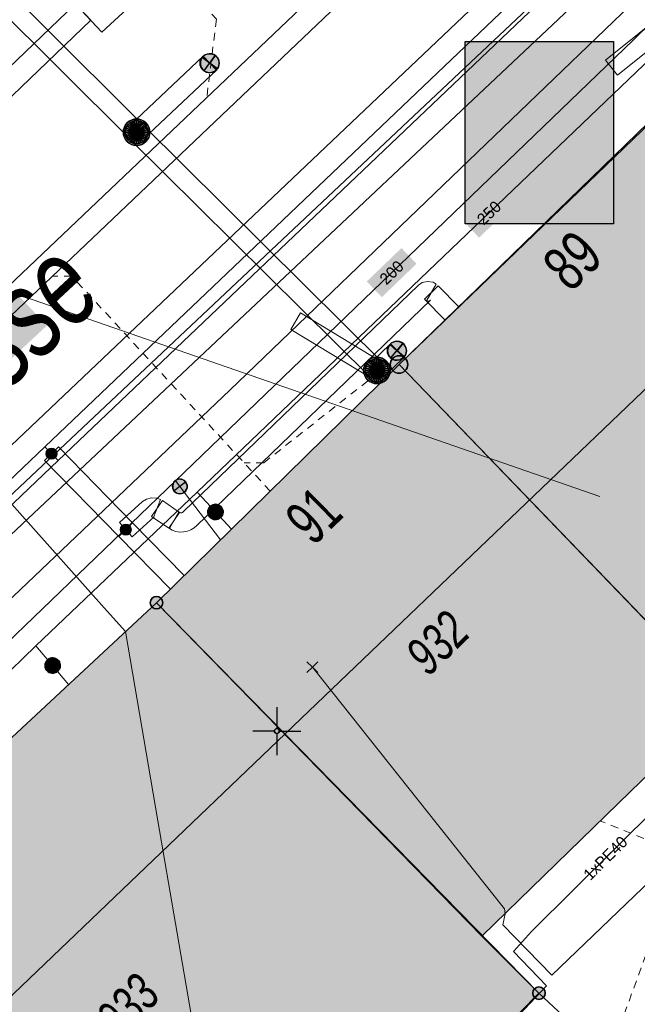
# Model space of a CAD drawing. Header units: metres. Extents: x 2695560 to 2696939, y 1260529 to 1262050.
# Tile 133 of 256: x 2695669 to 2695685, y 1260943 to 1260968. Entities that reach past the tile are written whole.
import ezdxf

# ---------------------------------------------------------------- set-up
doc = ezdxf.new("R2010")
doc.units = ezdxf.units.M
doc.linetypes.add('AUSGEZOGEN', pattern=[0])
doc.linetypes.add('VERDECKT2_S2', pattern=[0.36, 0.2, -0.16])
for name, color, linetype in [('XR$1$AV_Gebäudeflächen (BB)', 7, 'AUSGEZOGEN'), ('XR$1$AV_Grenzpunkte', 7, 'AUSGEZOGEN'), ('XR$1$AV_Haus-Nr.', 7, 'AUSGEZOGEN'), ('XR$1$AV_Koordinatennetzpunkte', 7, 'AUSGEZOGEN'), ('XR$1$AV_Linien (BB)', 7, 'AUSGEZOGEN'), ('XR$1$AV_Strassennamen', 7, 'AUSGEZOGEN'), ('XR$1$AV_Versicherung-Nr.', 7, 'AUSGEZOGEN'), ('XR$1$EW_LK_Bauwerk', 1, 'AUSGEZOGEN'), ('XR$1$EW_LK_Knoten', 1, 'AUSGEZOGEN'), ('XR$1$GA_LK_Absperrarmatur', 32, 'AUSGEZOGEN'), ('XR$1$Liegenschaftsgrenzen', 7, 'AUSGEZOGEN'), ('XR$1$PFAV', 255, 'AUSGEZOGEN'), ('XR$1$PFEW', 255, 'AUSGEZOGEN'), ('XR$1$PFGA', 255, 'AUSGEZOGEN'), ('XR$1$PFWA', 255, 'AUSGEZOGEN'), ('XR$1$RAEW', 8, 'AUSGEZOGEN'), ('XR$1$RP_Abstandslinie', 7, 'AUSGEZOGEN'), ('XR$1$WA_LK_Absperrarmatur', 171, 'AUSGEZOGEN')]:
    doc.layers.add(name, color=color, linetype=linetype)
for name, color, linetype, lineweight in [('XR$2$ABW-Linie-R-ungenau', 4, 'VERDECKT2_S2', 18), ('XR$2$ABW-LinieFlaeche-R-genau', 4, 'AUSGEZOGEN', 18), ('XR$2$ELE-Flaeche-oberirdisch', 1, 'AUSGEZOGEN', 18), ('XR$2$ELE-LinieAnker_Strebe', 1, 'AUSGEZOGEN', 18), ('XR$2$ELE-LinieFlaeche-genau', 1, 'AUSGEZOGEN', 18), ('XR$2$ELE-Punkt', 1, 'AUSGEZOGEN', 18), ('XR$2$GAS-Linie-genau', 12, 'AUSGEZOGEN', 18), ('XR$2$GAS-Punkt', 12, 'AUSGEZOGEN', 18), ('XR$2$KOM-Linie-U-genau', 91, 'AUSGEZOGEN', 18), ('XR$2$KOM-Linie-U-oberirdisch', 91, 'AUSGEZOGEN', 18), ('XR$2$KOM-LinieFlaeche-U-genau', 91, 'AUSGEZOGEN', 18), ('XR$2$KOM-Punkt-U', 91, 'AUSGEZOGEN', 18), ('XR$2$WAS-Linie-genau', 5, 'AUSGEZOGEN', 18), ('XR$2$WAS-Punkt', 5, 'AUSGEZOGEN', 18), ('XR$2$WEI-Text', 59, 'AUSGEZOGEN', 18)]:
    doc.layers.add(name, color=color, linetype=linetype, lineweight=lineweight)
doc.styles.add('ARIAL', font='arial.ttf')
doc.styles.add('TXT', font='txt')

# ---------------------------------------------------------------- blocks, each defined once
blk = doc.blocks.new('BAV15')
at = {"layer": 'XR$1$PFAV', "transparency": 33554687}
blk.add_hatch(color=7, dxfattribs=at).paths.add_polyline_path([(0.5, 0), (0.49, 0.101), (0.459, 0.197), (0.41, 0.286), (0.344, 0.362), (0.264, 0.424), (0.174, 0.469), (0.076, 0.494), (-0.025, 0.499), (-0.125, 0.484), (-0.22, 0.449), (-0.306, 0.395), (-0.379, 0.326), (-0.437, 0.243), (-0.477, 0.15), (-0.497, 0.051), (-0.497, -0.051), (-0.477, -0.15), (-0.437, -0.243), (-0.379, -0.326), (-0.306, -0.395), (-0.22, -0.449), (-0.125, -0.484), (-0.025, -0.499), (0.076, -0.494), (0.174, -0.469), (0.264, -0.424), (0.344, -0.362), (0.41, -0.286), (0.459, -0.197), (0.49, -0.101)])
at = {"color": 7, "transparency": 33554687}
for start, end in [(90, 270), (270, 90)]:
    blk.add_arc((0, 0), 0.5, start, end, dxfattribs=at)
at = {"layer": 'XR$1$PFAV', "transparency": 33554687}
blk.add_circle((0, 0), 0.5, dxfattribs=at)
blk = doc.blocks.new('BAV2041')
at = {"color": 7, "transparency": 33554687}
for p, q in [((0, 0.5), (0, 0.05)), ((-0.05, 0), (-0.5, 0)), ((0.05, 0), (0.5, 0)), ((0, -0.05), (0, -0.5))]:
    blk.add_line(p, q, dxfattribs=at)
blk.add_circle((0, 0), 0.05, dxfattribs=at)
for start, end in [(90, 270), (270, 90)]:
    blk.add_arc((0, 0), 0.05, start, end, dxfattribs=at)
blk = doc.blocks.new('BWA965')
at = {"layer": 'XR$1$PFWA', "transparency": 33554687}
blk.add_hatch(color=7, dxfattribs=at).paths.add_polyline_path([(0, 0.5), (-0.051, 0.497), (-0.101, 0.49), (-0.15, 0.477), (-0.197, 0.459), (-0.243, 0.437), (-0.286, 0.41), (-0.326, 0.379), (-0.362, 0.344), (-0.395, 0.306), (-0.424, 0.264), (-0.449, 0.22), (-0.469, 0.174), (-0.484, 0.125), (-0.494, 0.076), (-0.499, 0.025), (-0.499, -0.025), (-0.494, -0.076), (-0.484, -0.125), (-0.469, -0.174), (-0.449, -0.22), (-0.424, -0.264), (-0.395, -0.306), (-0.362, -0.344), (-0.326, -0.379), (-0.286, -0.41), (-0.243, -0.437), (-0.197, -0.459), (-0.15, -0.477), (-0.101, -0.49), (-0.051, -0.497), (0, -0.5), (0.051, -0.497), (0.101, -0.49), (0.15, -0.477), (0.197, -0.459), (0.243, -0.437), (0.286, -0.41), (0.326, -0.379), (0.362, -0.344), (0.395, -0.306), (0.424, -0.264), (0.449, -0.22), (0.469, -0.174), (0.484, -0.125), (0.494, -0.076), (0.499, -0.025), (0.499, 0.025), (0.494, 0.076), (0.484, 0.125), (0.469, 0.174), (0.449, 0.22), (0.424, 0.264), (0.395, 0.306), (0.362, 0.344), (0.326, 0.379), (0.286, 0.41), (0.243, 0.437), (0.197, 0.459), (0.15, 0.477), (0.101, 0.49), (0.051, 0.497)])
at = {"transparency": 33554687}
blk.add_line((0, 0.5), (0, -0.5), dxfattribs=at)
for start, end in [(90, 270), (270, 90)]:
    blk.add_arc((0, 0), 0.5, start, end, dxfattribs=at)
blk = doc.blocks.new('BGA965')
at = {"layer": 'XR$1$PFGA', "transparency": 33554687}
blk.add_hatch(color=7, dxfattribs=at).paths.add_polyline_path([(0.5, 0), (0.49, 0.101), (0.459, 0.197), (0.41, 0.286), (0.344, 0.362), (0.264, 0.424), (0.174, 0.469), (0.076, 0.494), (-0.025, 0.499), (-0.125, 0.484), (-0.22, 0.449), (-0.306, 0.395), (-0.379, 0.326), (-0.437, 0.243), (-0.477, 0.15), (-0.497, 0.051), (-0.497, -0.051), (-0.477, -0.15), (-0.437, -0.243), (-0.379, -0.326), (-0.306, -0.395), (-0.22, -0.449), (-0.125, -0.484), (-0.025, -0.499), (0.076, -0.494), (0.174, -0.469), (0.264, -0.424), (0.344, -0.362), (0.41, -0.286), (0.459, -0.197), (0.49, -0.101)])
at = {"color": 32, "transparency": 33554687}
blk.add_line((0, 0.5), (0, -0.5), dxfattribs=at)
for start, end in [(90, 270), (270, 90)]:
    blk.add_arc((0, 0), 0.5, start, end, dxfattribs=at)
at = {"layer": 'XR$1$PFGA', "transparency": 33554687}
blk.add_circle((0, 0), 0.5, dxfattribs=at)
blk = doc.blocks.new('BEWLP2574')
at = {"layer": 'XR$1$PFEW', "transparency": 33554687}
blk.add_hatch(color=7, dxfattribs=at).paths.add_polyline_path([(-0.5, 0), (-0.497, -0.051), (-0.489, -0.101), (-0.477, -0.15), (-0.459, -0.198), (-0.437, -0.243), (-0.41, -0.286), (-0.379, -0.326), (-0.344, -0.363), (-0.306, -0.396), (-0.264, -0.425), (-0.22, -0.449), (-0.173, -0.469), (-0.125, -0.485), (-0.075, -0.495), (-0.025, -0.5), (0.026, -0.5), (0.076, -0.495), (0.126, -0.485), (0.174, -0.469), (0.221, -0.449), (0.265, -0.425), (0.306, -0.396), (0.345, -0.363), (0.38, -0.326), (0.411, -0.286), (0.437, -0.243), (0.46, -0.198), (0.477, -0.15), (0.49, -0.101), (0.498, -0.051), (0.5, 0), (0.498, 0.05), (0.49, 0.1), (0.477, 0.149), (0.46, 0.197), (0.437, 0.242), (0.411, 0.285), (0.38, 0.325), (0.345, 0.362), (0.306, 0.395), (0.265, 0.424), (0.221, 0.448), (0.174, 0.468), (0.126, 0.484), (0.076, 0.494), (0.026, 0.499), (-0.025, 0.499), (-0.075, 0.494), (-0.125, 0.484), (-0.173, 0.468), (-0.22, 0.448), (-0.264, 0.424), (-0.306, 0.395), (-0.344, 0.362), (-0.379, 0.325), (-0.41, 0.285), (-0.437, 0.242), (-0.459, 0.197), (-0.477, 0.149), (-0.489, 0.1), (-0.497, 0.05)])
at = {"color": 1, "transparency": 33554687}
for start, end in [(90, 180), (0, 90), (180, 270), (270, 0)]:
    blk.add_arc((0, 0), 0.5, start, end, dxfattribs=at)
at = {"layer": 'XR$1$PFEW', "transparency": 33554687}
blk.add_circle((0, 0), 0.5, dxfattribs=at)
blk = doc.blocks.new('BEWLP2561')
at = {"layer": 'XR$1$PFEW', "transparency": 33554687}
blk.add_hatch(color=7, dxfattribs=at).paths.add_polyline_path([(0.488, 0), (0.478, 0.101), (0.448, 0.197), (0.399, 0.286), (0.333, 0.362), (0.253, 0.424), (0.162, 0.469), (0.064, 0.494), (-0.037, 0.499), (-0.137, 0.484), (-0.232, 0.449), (-0.318, 0.395), (-0.391, 0.326), (-0.449, 0.243), (-0.489, 0.15), (-0.509, 0.051), (-0.509, -0.051), (-0.489, -0.15), (-0.449, -0.243), (-0.391, -0.326), (-0.318, -0.395), (-0.232, -0.449), (-0.137, -0.484), (-0.037, -0.499), (0.064, -0.494), (0.162, -0.469), (0.253, -0.424), (0.333, -0.362), (0.399, -0.286), (0.448, -0.197), (0.478, -0.101)])
at = {"layer": 'XR$1$RAEW', "transparency": 33554687}
for points in [[(-0.324, -0.38), (-0.009, 0.003), (-0.38, 0.325), (-0.396, 0.305), (-0.411, 0.285), (-0.425, 0.263), (-0.438, 0.242), (-0.449, 0.219), (-0.46, 0.196), (-0.469, 0.172), (-0.477, 0.148), (-0.484, 0.124), (-0.49, 0.099), (-0.494, 0.074), (-0.497, 0.049), (-0.499, 0.024), (-0.5, -0.001), (-0.499, -0.027), (-0.497, -0.052), (-0.494, -0.077), (-0.489, -0.102), (-0.484, -0.127), (-0.477, -0.151), (-0.468, -0.175), (-0.459, -0.198), (-0.448, -0.221), (-0.436, -0.244), (-0.423, -0.266), (-0.409, -0.287), (-0.394, -0.307), (-0.378, -0.327), (-0.361, -0.346), (-0.343, -0.363)], [(0.306, 0.386), (0, 0), (0.381, -0.325), (0.397, -0.305), (0.411, -0.284), (0.425, -0.262), (0.438, -0.24), (0.449, -0.217), (0.459, -0.193), (0.468, -0.169), (0.476, -0.144), (0.483, -0.12), (0.488, -0.094), (0.492, -0.069), (0.494, -0.043), (0.495, -0.018), (0.495, 0.008), (0.494, 0.034), (0.491, 0.059), (0.487, 0.084), (0.482, 0.11), (0.475, 0.134), (0.468, 0.159), (0.459, 0.183), (0.448, 0.206), (0.437, 0.229), (0.424, 0.252), (0.41, 0.273), (0.395, 0.294), (0.379, 0.314), (0.362, 0.334), (0.345, 0.352), (0.326, 0.37)]]:
    blk.add_hatch(color=1, dxfattribs=at).paths.add_polyline_path(points)
at = {"color": 1, "transparency": 33554687}
for p, q in [((0.381, -0.325), (-0.38, 0.325)), ((-0.324, -0.38), (0.306, 0.386))]:
    blk.add_line(p, q, dxfattribs=at)
for start, end in [(91.3809, 268.6191), (268.6191, 91.3809)]:
    blk.add_arc((0, 0), 0.5, start, end, dxfattribs=at)
at = {"layer": 'XR$1$PFEW', "transparency": 33554687}
blk.add_circle((-0.012, 0, -0.993), 0.5, dxfattribs=at)
at = {"layer": 'XR$1$RAEW', "color": 1, "transparency": 33554687}
for points in [[(-0.324, -0.38), (-0.009, 0.003), (-0.38, 0.325)], [(0.306, 0.386), (0, 0), (0.381, -0.325)]]:
    blk.add_lwpolyline(points, dxfattribs=at)
for centre, start, end in [((0, 0), 139.4821, 229.5111), ((-0.004, -0.006), 320.3659, 51.6348)]:
    blk.add_arc(centre, 0.5, start, end, dxfattribs=at)
blk = doc.blocks.new('BEW957')
at = {"layer": 'XR$1$RAEW', "transparency": 33554687}
blk.add_hatch(color=1, dxfattribs=at).paths.add_polyline_path([(-0.5, 0), (-0.497, -0.051), (-0.49, -0.101), (-0.477, -0.15), (-0.459, -0.197), (-0.437, -0.243), (-0.41, -0.286), (-0.379, -0.326), (-0.344, -0.362), (-0.306, -0.395), (-0.264, -0.424), (-0.22, -0.449), (-0.174, -0.469), (-0.125, -0.484), (-0.076, -0.494), (-0.025, -0.499), (0.025, -0.499), (0.076, -0.494), (0.125, -0.484), (0.174, -0.469), (0.22, -0.449), (0.264, -0.424), (0.306, -0.395), (0.344, -0.362), (0.379, -0.326), (0.41, -0.286), (0.437, -0.243), (0.459, -0.197), (0.477, -0.15), (0.49, -0.101), (0.497, -0.051), (0.5, 0), (0.497, 0.051), (0.49, 0.101), (0.477, 0.15), (0.459, 0.197), (0.437, 0.243), (0.41, 0.286), (0.379, 0.326), (0.344, 0.362), (0.306, 0.395), (0.264, 0.424), (0.22, 0.449), (0.174, 0.469), (0.125, 0.484), (0.076, 0.494), (0.025, 0.499), (-0.025, 0.499), (-0.076, 0.494), (-0.125, 0.484), (-0.174, 0.469), (-0.22, 0.449), (-0.264, 0.424), (-0.306, 0.395), (-0.344, 0.362), (-0.379, 0.326), (-0.41, 0.286), (-0.437, 0.243), (-0.459, 0.197), (-0.477, 0.15), (-0.49, 0.101), (-0.497, 0.051)])
at = {"color": 1, "transparency": 33554687}
for start, end in [(90, 180), (180, 270), (0, 90), (270, 0)]:
    blk.add_arc((0, 0), 0.5, start, end, dxfattribs=at)
at = {"layer": 'XR$1$RAEW', "color": 1, "transparency": 33554687}
blk.add_circle((0, 0), 0.5, dxfattribs=at)
blk = doc.blocks.new('KOM-UNBEKANNT-U')
at = {"layer": 'XR$2$KOM-Punkt-U', "linetype": 'AUSGEZOGEN', "lineweight": 20, "transparency": 33554687}
for p, q in [((0, 0, 2500), (-141, 141, 2500)), ((-141, -141, 2500), (0, 0, 2500)), ((0, 0, 2500), (141, 141, 2500)), ((141, -141, 2500), (0, 0, 2500))]:
    blk.add_line(p, q, dxfattribs=at)
blk = doc.blocks.new('GAS-ABSPERRORGAN')
at = {"layer": 'XR$2$GAS-Punkt', "linetype": 'AUSGEZOGEN', "lineweight": 25, "transparency": 33554687}
blk.add_line((0, 200, 2500), (0, -200, 2500), dxfattribs=at)
for points in [[(-196, 39, 2500), (0, 0, 2500), (-200, 0, 2500)], [(-196, 39), (0, 0), (-200, 0)], [(-196, 39, 2500), (-196, 39), (-200, 0), (-200, 0, 2500)], [(-200, 0, 2500), (0, 0, 2500), (-196, -39, 2500)], [(-200, 0), (0, 0), (-196, -39)], [(-185, 77, 2500), (0, 0, 2500), (-196, 39, 2500)], [(-185, 77), (0, 0), (-196, 39)], [(-185, 77, 2500), (-185, 77), (-196, 39), (-196, 39, 2500)], [(-196, -39, 2500), (0, 0, 2500), (-185, -77, 2500)], [(-196, -39), (0, 0), (-185, -77)], [(-166, 111, 2500), (0, 0, 2500), (-185, 77, 2500)], [(-166, 111), (0, 0), (-185, 77)], [(-166, 111, 2500), (-166, 111), (-185, 77), (-185, 77, 2500)], [(-185, -77, 2500), (0, 0, 2500), (-166, -111, 2500)], [(-185, -77), (0, 0), (-166, -111)], [(-141, 141, 2500), (0, 0, 2500), (-166, 111, 2500)], [(-141, 141), (0, 0), (-166, 111)], [(-141, 141, 2500), (-141, 141), (-166, 111), (-166, 111, 2500)], [(-166, -111, 2500), (0, 0, 2500), (-141, -141, 2500)], [(-166, -111), (0, 0), (-141, -141)], [(-111, 166, 2500), (0, 0, 2500), (-141, 141, 2500)], [(-111, 166), (0, 0), (-141, 141)], [(-111, 166, 2500), (-111, 166), (-141, 141), (-141, 141, 2500)], [(-141, -141, 2500), (0, 0, 2500), (-111, -166, 2500)], [(-141, -141), (0, 0), (-111, -166)], [(-77, 185, 2500), (0, 0, 2500), (-111, 166, 2500)], [(-77, 185), (0, 0), (-111, 166)], [(-77, 185, 2500), (-77, 185), (-111, 166), (-111, 166, 2500)], [(-111, -166, 2500), (0, 0, 2500), (-77, -185, 2500)], [(-111, -166), (0, 0), (-77, -185)], [(-39, 196, 2500), (0, 0, 2500), (-77, 185, 2500)], [(-39, 196), (0, 0), (-77, 185)], [(-39, 196, 2500), (-39, 196), (-77, 185), (-77, 185, 2500)], [(-77, -185, 2500), (0, 0, 2500), (-39, -196, 2500)], [(-77, -185), (0, 0), (-39, -196)], [(0, 200, 2500), (0, 0, 2500), (-39, 196, 2500)], [(0, 200), (0, 0), (-39, 196)], [(0, 200, 2500), (0, 200), (-39, 196), (-39, 196, 2500)], [(-39, -196, 2500), (0, 0, 2500), (0, -200, 2500)], [(-39, -196), (0, 0), (0, -200)], [(39, 196, 2500), (0, 0, 2500), (0, 200, 2500)], [(39, 196), (0, 0), (0, 200)], [(39, 196, 2500), (39, 196), (0, 200), (0, 200, 2500)], [(77, 185, 2500), (0, 0, 2500), (39, 196, 2500)], [(77, 185), (0, 0), (39, 196)], [(111, 166, 2500), (0, 0, 2500), (77, 185, 2500)], [(111, 166), (0, 0), (77, 185)], [(141, 141, 2500), (0, 0, 2500), (111, 166, 2500)], [(141, 141), (0, 0), (111, 166)], [(166, 111, 2500), (0, 0, 2500), (141, 141, 2500)], [(166, 111), (0, 0), (141, 141)], [(185, 77, 2500), (0, 0, 2500), (166, 111, 2500)], [(185, 77), (0, 0), (166, 111)], [(196, 39, 2500), (0, 0, 2500), (185, 77, 2500)], [(196, 39), (0, 0), (185, 77)], [(200, 0, 2500), (0, 0, 2500), (196, 39, 2500)], [(200, 0), (0, 0), (196, 39)], [(0, -200, 2500), (0, 0, 2500), (39, -196, 2500)], [(39, -196, 2500), (0, 0, 2500), (77, -185, 2500)], [(77, -185, 2500), (0, 0, 2500), (111, -166, 2500)], [(111, -166, 2500), (0, 0, 2500), (141, -141, 2500)], [(141, -141, 2500), (0, 0, 2500), (166, -111, 2500)], [(166, -111, 2500), (0, 0, 2500), (185, -77, 2500)], [(185, -77, 2500), (0, 0, 2500), (196, -39, 2500)], [(196, -39, 2500), (0, 0, 2500), (200, 0, 2500)], [(0, -200), (0, 0), (39, -196)], [(39, -196), (0, 0), (77, -185)], [(77, -185), (0, 0), (111, -166)], [(111, -166), (0, 0), (141, -141)], [(141, -141), (0, 0), (166, -111)], [(166, -111), (0, 0), (185, -77)], [(185, -77), (0, 0), (196, -39)], [(196, -39), (0, 0), (200, 0)], [(77, 185, 2500), (77, 185), (39, 196), (39, 196, 2500)], [(111, 166, 2500), (111, 166), (77, 185), (77, 185, 2500)], [(141, 141, 2500), (141, 141), (111, 166), (111, 166, 2500)], [(166, 111, 2500), (166, 111), (141, 141), (141, 141, 2500)], [(185, 77, 2500), (185, 77), (166, 111), (166, 111, 2500)], [(196, 39, 2500), (196, 39), (185, 77), (185, 77, 2500)], [(200, 0, 2500), (200, 0), (196, 39), (196, 39, 2500)], [(-200, 0, 2500), (-200, 0), (-196, -39), (-196, -39, 2500)], [(-196, -39, 2500), (-196, -39), (-185, -77), (-185, -77, 2500)], [(-185, -77, 2500), (-185, -77), (-166, -111), (-166, -111, 2500)], [(-166, -111, 2500), (-166, -111), (-141, -141), (-141, -141, 2500)], [(-141, -141, 2500), (-141, -141), (-111, -166), (-111, -166, 2500)], [(-111, -166, 2500), (-111, -166), (-77, -185), (-77, -185, 2500)], [(-77, -185, 2500), (-77, -185), (-39, -196), (-39, -196, 2500)], [(-39, -196, 2500), (-39, -196), (0, -200), (0, -200, 2500)], [(0, -200, 2500), (0, -200), (39, -196), (39, -196, 2500)], [(39, -196, 2500), (39, -196), (77, -185), (77, -185, 2500)], [(77, -185, 2500), (77, -185), (111, -166), (111, -166, 2500)], [(111, -166, 2500), (111, -166), (141, -141), (141, -141, 2500)], [(141, -141, 2500), (141, -141), (166, -111), (166, -111, 2500)], [(166, -111, 2500), (166, -111), (185, -77), (185, -77, 2500)], [(185, -77, 2500), (185, -77), (196, -39), (196, -39, 2500)], [(196, -39, 2500), (196, -39), (200, 0), (200, 0, 2500)]]:
    blk.add_3dface(points, dxfattribs=at)
blk = doc.blocks.new('ELE-SCHACHT_RUND')
at = {"layer": 'XR$2$ELE-Punkt', "linetype": 'AUSGEZOGEN', "lineweight": 25, "transparency": 33554687}
for points in [[(-115, 277, 2500), (0, 0, 2500), (-167, 249, 2500)], [(-115, 277), (0, 0), (-167, 249)], [(-115, 277, 2500), (-115, 277), (-167, 249), (-167, 249, 2500)], [(-59, 294, 2500), (0, 0, 2500), (-115, 277, 2500)], [(-59, 294), (0, 0), (-115, 277)], [(-59, 294, 2500), (-59, 294), (-115, 277), (-115, 277, 2500)], [(0, 300, 2500), (0, 0, 2500), (-59, 294, 2500)], [(0, 300), (0, 0), (-59, 294)], [(0, 300, 2500), (0, 300), (-59, 294), (-59, 294, 2500)], [(59, 294, 2500), (0, 0, 2500), (0, 300, 2500)], [(59, 294), (0, 0), (0, 300)], [(59, 294, 2500), (59, 294), (0, 300), (0, 300, 2500)], [(115, 277, 2500), (0, 0, 2500), (59, 294, 2500)], [(115, 277), (0, 0), (59, 294)], [(167, 249, 2500), (0, 0, 2500), (115, 277, 2500)], [(167, 249), (0, 0), (115, 277)], [(115, 277, 2500), (115, 277), (59, 294), (59, 294, 2500)], [(167, 249, 2500), (167, 249), (115, 277), (115, 277, 2500)], [(-294, 59, 2500), (0, 0, 2500), (-300, 0, 2500)], [(-294, 59), (0, 0), (-300, 0)], [(-294, 59, 2500), (-294, 59), (-300, 0), (-300, 0, 2500)], [(-300, 0, 2500), (0, 0, 2500), (-294, -59, 2500)], [(-300, 0), (0, 0), (-294, -59)], [(-277, 115, 2500), (0, 0, 2500), (-294, 59, 2500)], [(-277, 115), (0, 0), (-294, 59)], [(-277, 115, 2500), (-277, 115), (-294, 59), (-294, 59, 2500)], [(-294, -59, 2500), (0, 0, 2500), (-277, -115, 2500)], [(-294, -59), (0, 0), (-277, -115)], [(-249, 167, 2500), (0, 0, 2500), (-277, 115, 2500)], [(-249, 167), (0, 0), (-277, 115)], [(-249, 167, 2500), (-249, 167), (-277, 115), (-277, 115, 2500)], [(-277, -115, 2500), (0, 0, 2500), (-249, -167, 2500)], [(-277, -115), (0, 0), (-249, -167)], [(-212, 212, 2500), (0, 0, 2500), (-249, 167, 2500)], [(-212, 212), (0, 0), (-249, 167)], [(-212, 212, 2500), (-212, 212), (-249, 167), (-249, 167, 2500)], [(-249, -167, 2500), (0, 0, 2500), (-212, -212, 2500)], [(-249, -167), (0, 0), (-212, -212)], [(-167, 249, 2500), (0, 0, 2500), (-212, 212, 2500)], [(-167, 249), (0, 0), (-212, 212)], [(-167, 249, 2500), (-167, 249), (-212, 212), (-212, 212, 2500)], [(-212, -212, 2500), (0, 0, 2500), (-167, -249, 2500)], [(-212, -212), (0, 0), (-167, -249)], [(-167, -249, 2500), (0, 0, 2500), (-115, -277, 2500)], [(-167, -249), (0, 0), (-115, -277)], [(-115, -277, 2500), (0, 0, 2500), (-59, -294, 2500)], [(-115, -277), (0, 0), (-59, -294)], [(-59, -294, 2500), (0, 0, 2500), (0, -300, 2500)], [(-59, -294), (0, 0), (0, -300)], [(212, 212, 2500), (0, 0, 2500), (167, 249, 2500)], [(212, 212), (0, 0), (167, 249)], [(249, 167, 2500), (0, 0, 2500), (212, 212, 2500)], [(249, 167), (0, 0), (212, 212)], [(277, 115, 2500), (0, 0, 2500), (249, 167, 2500)], [(277, 115), (0, 0), (249, 167)], [(294, 59, 2500), (0, 0, 2500), (277, 115, 2500)], [(294, 59), (0, 0), (277, 115)], [(300, 0, 2500), (0, 0, 2500), (294, 59, 2500)], [(300, 0), (0, 0), (294, 59)], [(0, -300, 2500), (0, 0, 2500), (59, -294, 2500)], [(59, -294, 2500), (0, 0, 2500), (115, -277, 2500)], [(115, -277, 2500), (0, 0, 2500), (167, -249, 2500)], [(167, -249, 2500), (0, 0, 2500), (212, -212, 2500)], [(212, -212, 2500), (0, 0, 2500), (249, -167, 2500)], [(249, -167, 2500), (0, 0, 2500), (277, -115, 2500)], [(277, -115, 2500), (0, 0, 2500), (294, -59, 2500)], [(294, -59, 2500), (0, 0, 2500), (300, 0, 2500)], [(0, -300), (0, 0), (59, -294)], [(59, -294), (0, 0), (115, -277)], [(115, -277), (0, 0), (167, -249)], [(167, -249), (0, 0), (212, -212)], [(212, -212), (0, 0), (249, -167)], [(249, -167), (0, 0), (277, -115)], [(277, -115), (0, 0), (294, -59)], [(294, -59), (0, 0), (300, 0)], [(212, 212, 2500), (212, 212), (167, 249), (167, 249, 2500)], [(249, 167, 2500), (249, 167), (212, 212), (212, 212, 2500)], [(277, 115, 2500), (277, 115), (249, 167), (249, 167, 2500)], [(294, 59, 2500), (294, 59), (277, 115), (277, 115, 2500)], [(300, 0, 2500), (300, 0), (294, 59), (294, 59, 2500)], [(-300, 0, 2500), (-300, 0), (-294, -59), (-294, -59, 2500)], [(-294, -59, 2500), (-294, -59), (-277, -115), (-277, -115, 2500)], [(-277, -115, 2500), (-277, -115), (-249, -167), (-249, -167, 2500)], [(-249, -167, 2500), (-249, -167), (-212, -212), (-212, -212, 2500)], [(-212, -212, 2500), (-212, -212), (-167, -249), (-167, -249, 2500)], [(-167, -249, 2500), (-167, -249), (-115, -277), (-115, -277, 2500)], [(115, -277, 2500), (115, -277), (167, -249), (167, -249, 2500)], [(167, -249, 2500), (167, -249), (212, -212), (212, -212, 2500)], [(212, -212, 2500), (212, -212), (249, -167), (249, -167, 2500)], [(249, -167, 2500), (249, -167), (277, -115), (277, -115, 2500)], [(277, -115, 2500), (277, -115), (294, -59), (294, -59, 2500)], [(294, -59, 2500), (294, -59), (300, 0), (300, 0, 2500)], [(-115, -277, 2500), (-115, -277), (-59, -294), (-59, -294, 2500)], [(-59, -294, 2500), (-59, -294), (0, -300), (0, -300, 2500)], [(0, -300, 2500), (0, -300), (59, -294), (59, -294, 2500)], [(59, -294, 2500), (59, -294), (115, -277), (115, -277, 2500)]]:
    blk.add_3dface(points, dxfattribs=at)
blk = doc.blocks.new('WAS-ABSPERRORGAN')
at = {"layer": 'XR$2$WAS-Punkt', "linetype": 'AUSGEZOGEN', "transparency": 33554687}
for p, q in [((0, 200, 2500), (0, -200, 2500)), ((0, 0), (0, 0))]:
    blk.add_line(p, q, dxfattribs=at)
blk.add_circle((0, 0, 502500), 200, dxfattribs=at)

msp = doc.modelspace()

# ---------------------------------------------------------------- hatches: boundary and pattern name
at = {"transparency": 33554687}
for points in [[(2695680.875, 1260967.758), (2695680.875, 1260963.012), (2695684.729, 1260963.012), (2695684.729, 1260967.758)], [(2695680.839, 1260963.064), (2695681.233, 1260962.653), (2695682.145, 1260963.526), (2695681.751, 1260963.937)], [(2695678.31, 1260961.51), (2695678.703, 1260961.102), (2695679.606, 1260961.972), (2695679.213, 1260962.38)], [(2695660.403, 1260953.127), (2695661.244, 1260952.224), (2695669.983, 1260960.359), (2695669.142, 1260961.262)]]:
    msp.add_hatch(color=7, dxfattribs=at).paths.add_polyline_path(points)
at = {"layer": 'XR$1$AV_Gebäudeflächen (BB)', "true_color": 0xd2d2d2, "transparency": 33554687}
for points in [[(2695679.15, 1260959.35), (2695687.59, 1260950.59), (2695694.77, 1260957.48), (2695689.254, 1260963.119), (2695689.304, 1260963.168), (2695687.163, 1260965.357), (2695687.113, 1260965.308), (2695686.25, 1260966.19)], [(2695672.84, 1260953.15), (2695681.301, 1260944.47), (2695685.175, 1260948.24), (2695687.59, 1260950.59), (2695679.15, 1260959.35)], [(2695681.301, 1260944.47), (2695672.84, 1260953.15), (2695661.318, 1260942.424), (2695671.761, 1260931.669), (2695682.72, 1260942.918), (2695682.79, 1260942.99)]]:
    msp.add_hatch(color=254, dxfattribs=at).paths.add_polyline_path(points)

# ---------------------------------------------------------------- linework, layer by layer
at = {"color": 24, "lineweight": -3, "transparency": 33554687}
msp.add_lwpolyline([(2695680.875, 1260967.758), (2695684.729, 1260967.758), (2695684.729, 1260963.012), (2695680.875, 1260963.012), (2695680.875, 1260967.758)], close=True, dxfattribs=at)
at = {"layer": 'XR$1$AV_Linien (BB)', "color": 7, "linetype": 'AUSGEZOGEN', "transparency": 33554687}
for p, q in [((2695679.15, 1260959.35), (2695686.25, 1260966.19)), ((2695672.84, 1260953.15), (2695679.15, 1260959.35)), ((2695687.59, 1260950.59), (2695679.15, 1260959.35)), ((2695661.318, 1260942.424), (2695672.84, 1260953.15)), ((2695672.84, 1260953.15), (2695681.301, 1260944.47)), ((2695687.59, 1260950.59), (2695685.175, 1260948.24)), ((2695685.175, 1260948.24), (2695681.301, 1260944.47))]:
    msp.add_line(p, q, dxfattribs=at)
for points in [[(2695637.652, 1260923.359), (2695674.75, 1260958.681), (2695716.706, 1260999.015), (2695717.354, 1260999.635)], [(2695681.301, 1260944.47), (2695682.79, 1260942.99), (2695682.72, 1260942.918)], [(2695682.72, 1260942.918), (2695671.761, 1260931.669), (2695661.318, 1260942.424)]]:
    msp.add_lwpolyline(points, dxfattribs=at)
at = {"layer": 'XR$1$Liegenschaftsgrenzen', "color": 7, "linetype": 'AUSGEZOGEN', "transparency": 33554687}
for p, q in [((2695679.15, 1260959.35), (2695686.227, 1260966.216)), ((2695672.84, 1260953.15), (2695679.15, 1260959.35)), ((2695672.84, 1260953.15), (2695661.12, 1260942.24))]:
    msp.add_line(p, q, dxfattribs=at)
for points in [[(2695679.15, 1260959.35), (2695687.59, 1260950.59), (2695690.65, 1260947.49), (2695693.09, 1260944.91), (2695696.21, 1260941.77)], [(2695685.721, 1260940.258), (2695682.79, 1260942.99), (2695672.84, 1260953.15)]]:
    msp.add_lwpolyline(points, dxfattribs=at)
at = {"layer": 'XR$1$RP_Abstandslinie', "color": 7, "linetype": 'AUSGEZOGEN', "transparency": 33554687}
msp.add_lwpolyline([(2695687.91, 1260960.96), (2695649.71, 1260924.41), (2695644.74, 1260919.655)], dxfattribs=at)
at = {"layer": 'XR$2$ABW-Linie-R-ungenau', "linetype": 'VERDECKT2_S2', "transparency": 33554687}
msp.add_line((2695691.856, 1260944.444), (2695684.384, 1260947.472), dxfattribs=at)
for points in [[(2695669.334, 1260973.702), (2695674.396, 1260968.335), (2695674.146, 1260966.289)], [(2695675.797, 1260956.057), (2695670.635, 1260961.65), (2695670.155, 1260961.651)], [(2695678.9, 1260959.368), (2695675.635, 1260956.794), (2695675.122, 1260956.789)], [(2695684.888, 1260942.105), (2695686.438, 1260946.358), (2695686.255, 1260946.714)]]:
    msp.add_lwpolyline(points, dxfattribs=at)
at = {"layer": 'XR$2$ABW-LinieFlaeche-R-genau', "linetype": 'AUSGEZOGEN', "transparency": 33554687}
msp.add_lwpolyline([(2695682.315, 1260973.248), (2695649.4, 1260941.935), (2695648.986, 1260942.369), (2695681.901, 1260973.682), (2695682.315, 1260973.248)], close=True, dxfattribs=at)
at = {"layer": 'XR$2$ELE-Flaeche-oberirdisch', "transparency": 33554687}
for points in [[(2695672.514, 1260969.022), (2695671.56, 1260970.047), (2695670.47, 1260969.017), (2695671.416, 1260968), (2695672.514, 1260969.022)], [(2695641.204, 1260940.391), (2695640.107, 1260939.34), (2695640.107, 1260938.483), (2695641.632, 1260939.945), (2695671.129, 1260968.309), (2695670.733, 1260968.734), (2695641.204, 1260940.391)]]:
    msp.add_lwpolyline(points, close=True, dxfattribs=at)
at = {"layer": 'XR$2$ELE-LinieAnker_Strebe', "transparency": 33554687}
msp.add_line((2695668.782, 1260961.33), (2695684.377, 1260955.915), dxfattribs=at)
at = {"layer": 'XR$2$ELE-LinieFlaeche-genau', "linetype": 'AUSGEZOGEN', "transparency": 33554687}
for points in [[(2695672.143, 1260965.219), (2695666.797, 1260970.551), (2695667.151, 1260970.905), (2695672.497, 1260965.573), (2695672.143, 1260965.219)], [(2695669.935, 1260957.21), (2695682.887, 1260969.551), (2695682.885, 1260969.549), (2695682.879, 1260969.53), (2695682.88, 1260969.512), (2695682.873, 1260969.533), (2695683.345, 1260969.695), (2695683.378, 1260969.6), (2695683.381, 1260969.46), (2695683.339, 1260969.323), (2695683.265, 1260969.221), (2695670.279, 1260956.848), (2695669.935, 1260957.21)], [(2695684.521, 1260967.267), (2695686.229, 1260968.639), (2695686.383, 1260968.753), (2695686.549, 1260968.856), (2695686.723, 1260968.947), (2695686.905, 1260969.022), (2695687.09, 1260969.083), (2695687.28, 1260969.13), (2695687.473, 1260969.161), (2695687.658, 1260969.177), (2695687.7, 1260968.679), (2695687.535, 1260968.665), (2695687.38, 1260968.64), (2695687.228, 1260968.603), (2695687.079, 1260968.554), (2695686.935, 1260968.493), (2695686.797, 1260968.422), (2695686.665, 1260968.339), (2695686.535, 1260968.243), (2695684.835, 1260966.877), (2695684.521, 1260967.267)], [(2695672.149, 1260965.578), (2695674.055, 1260967.375), (2695674.397, 1260967.011), (2695672.491, 1260965.214), (2695672.149, 1260965.578)], [(2695678.397, 1260959.018), (2695672.144, 1260965.218), (2695672.496, 1260965.574), (2695678.749, 1260959.374), (2695678.397, 1260959.018)], [(2695673.419, 1260955.514), (2695673.45, 1260955.497), (2695673.463, 1260955.492), (2695673.475, 1260955.49), (2695673.488, 1260955.491), (2695673.499, 1260955.493), (2695673.513, 1260955.498), (2695673.524, 1260955.505), (2695673.545, 1260955.524), (2695679.654, 1260961.415), (2695679.753, 1260961.48), (2695679.894, 1260961.512), (2695680.035, 1260961.488), (2695680.118, 1260961.44), (2695679.866, 1260961.008), (2695679.863, 1260961.01), (2695679.908, 1260961.002), (2695679.951, 1260961.012), (2695679.968, 1260961.023), (2695673.885, 1260955.156), (2695673.82, 1260955.099), (2695673.733, 1260955.048), (2695673.641, 1260955.011), (2695673.54, 1260954.991), (2695673.439, 1260954.99), (2695673.339, 1260955.006), (2695673.244, 1260955.039), (2695673.175, 1260955.078), (2695673.419, 1260955.514)], [(2695680.17, 1260961.399), (2695680.706, 1260960.854), (2695680.35, 1260960.504), (2695679.814, 1260961.049), (2695680.17, 1260961.399)], [(2695678.443, 1260958.982), (2695676.33, 1260960.264), (2695676.59, 1260960.692), (2695678.703, 1260959.41), (2695678.443, 1260958.982)], [(2695678.399, 1260959.375), (2695678.925, 1260959.887), (2695679.273, 1260959.529), (2695678.747, 1260959.017), (2695678.399, 1260959.375)], [(2695658.803, 1260946.592), (2695669.934, 1260957.21), (2695670.28, 1260956.848), (2695659.149, 1260946.23), (2695658.803, 1260946.592)], [(2695671.86, 1260954.876), (2695669.928, 1260956.854), (2695670.286, 1260957.204), (2695672.218, 1260955.226), (2695671.86, 1260954.876)], [(2695671.872, 1260955.237), (2695672.477, 1260955.781), (2695672.577, 1260955.845), (2695672.712, 1260955.88), (2695672.851, 1260955.871), (2695672.943, 1260955.834), (2695672.757, 1260955.37), (2695672.739, 1260955.377), (2695672.76, 1260955.376), (2695672.781, 1260955.381), (2695672.781, 1260955.381), (2695672.206, 1260954.865), (2695671.872, 1260955.237)], [(2695672.991, 1260955.808), (2695673.438, 1260955.502), (2695673.156, 1260955.09), (2695672.709, 1260955.396), (2695672.991, 1260955.808)], [(2695673.199, 1260953.505), (2695671.86, 1260954.876), (2695672.218, 1260955.226), (2695673.557, 1260953.855), (2695673.199, 1260953.505)]]:
    msp.add_lwpolyline(points, close=True, dxfattribs=at)
at = {"layer": 'XR$2$GAS-Linie-genau', "linetype": 'AUSGEZOGEN', "transparency": 33554687}
for p, q in [((2695673.897, 1260956.027), (2695686.421, 1260968.013)), ((2695669.701, 1260952.032), (2695673.897, 1260956.027)), ((2695673.897, 1260956.027), (2695674.372, 1260955.513)), ((2695674.372, 1260955.513), (2695674.787, 1260955.064)), ((2695658.991, 1260941.629), (2695669.701, 1260952.032)), ((2695669.701, 1260952.032), (2695670.136, 1260951.515)), ((2695670.136, 1260951.515), (2695670.552, 1260951.021))]:
    msp.add_line(p, q, dxfattribs=at)
at = {"layer": 'XR$2$KOM-Linie-U-genau', "linetype": 'AUSGEZOGEN', "transparency": 33554687}
for p, q in [((2695687.262, 1260974.53), (2695668.325, 1260956.547)), ((2695668.325, 1260956.547), (2695671.481, 1260953.02)), ((2695695.684, 1260955.517), (2695683.126, 1260943.456)), ((2695671.481, 1260953.02), (2695672.035, 1260952.401)), ((2695672.035, 1260952.401), (2695672.877, 1260947.475)), ((2695672.877, 1260947.475), (2695674.017, 1260940.808)), ((2695681.853, 1260944.764), (2695681.913, 1260945.05)), ((2695683.126, 1260943.456), (2695681.853, 1260944.764))]:
    msp.add_line(p, q, dxfattribs=at)
for points in [[(2695681.913, 1260945.05), (2695681.894, 1260945.184), (2695676.894, 1260951.474)], [(2695688.647, 1260951.585), (2695689.133, 1260951.081), (2695682.597, 1260944.589), (2695682.128, 1260944.071), (2695682.983, 1260943.179)]]:
    msp.add_lwpolyline(points, dxfattribs=at)
at = {"layer": 'XR$2$KOM-Linie-U-oberirdisch', "transparency": 33554687}
msp.add_line((2695682.983, 1260943.179), (2695680.453, 1260940.5), dxfattribs=at)
at = {"layer": 'XR$2$KOM-LinieFlaeche-U-genau', "linetype": 'AUSGEZOGEN', "transparency": 33554687}
msp.add_lwpolyline([(2695656.052, 1260943.713), (2695640.107, 1260928.313), (2695640.107, 1260927.271), (2695656.57, 1260943.171), (2695688.349, 1260973.103), (2695688.72, 1260973.433), (2695691.336, 1260975.771), (2695692.521, 1260976.413), (2695692.163, 1260977.073), (2695690.902, 1260976.389), (2695688.22, 1260973.993), (2695687.843, 1260973.655), (2695656.052, 1260943.713)], close=True, dxfattribs=at)
at = {"layer": 'XR$2$WAS-Linie-genau', "linetype": 'AUSGEZOGEN', "transparency": 33554687}
for p, q in [((2695685.738, 1260968.272), (2695685.241, 1260967.794)), ((2695685.241, 1260967.794), (2695673.334, 1260956.325)), ((2695673.334, 1260956.325), (2695667.789, 1260950.987)), ((2695673.334, 1260956.325), (2695673.447, 1260956.176)), ((2695673.447, 1260956.176), (2695674.502, 1260954.784))]:
    msp.add_line(p, q, dxfattribs=at)

# ---------------------------------------------------------------- block references
at = {"layer": 'XR$1$AV_Grenzpunkte', "color": 7, "linetype": 'AUSGEZOGEN', "lineweight": -3, "transparency": 33554687}
for p, xscale, yscale in [((2695679.15, 1260959.35), 0.4549999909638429, 0.4549999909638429), ((2695672.84, 1260953.15), 0.3249999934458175, 0.3249999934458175), ((2695682.79, 1260942.99), 0.3249999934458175, 0.3249999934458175)]:
    msp.add_blockref('BAV15', p, dxfattribs=dict(at, xscale=xscale, yscale=yscale))
at = {"layer": 'XR$1$AV_Koordinatennetzpunkte', "color": 7, "linetype": 'AUSGEZOGEN', "lineweight": -3, "transparency": 33554687, "xscale": 1.25, "yscale": 1.25}
msp.add_blockref('BAV2041', (2695675.97, 1260949.81), dxfattribs=at)
at = {"layer": 'XR$1$EW_LK_Bauwerk', "color": 1, "linetype": 'AUSGEZOGEN', "lineweight": -3, "transparency": 33554687, "xscale": 0.6874999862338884, "yscale": 0.6874999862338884}
for p in [(2695672.32, 1260965.395), (2695678.573, 1260959.195)]:
    msp.add_blockref('BEWLP2574', p, dxfattribs=at)
at = {"layer": 'XR$1$EW_LK_Knoten', "color": 1, "linetype": 'AUSGEZOGEN', "lineweight": -3, "transparency": 33554687, "xscale": 0.4943918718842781, "yscale": 0.4943918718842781, "rotation": 3.112200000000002}
msp.add_blockref('BEWLP2561', (2695674.226, 1260967.192), dxfattribs=at)
at = {"layer": 'XR$1$EW_LK_Knoten', "color": 1, "linetype": 'AUSGEZOGEN', "lineweight": -3, "transparency": 33554687}
for name, p, xscale, yscale in [('BEWLP2561', (2695679.099, 1260959.707), 0.4943918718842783, 0.4943918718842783), ('BEW957', (2695670.107, 1260957.028), 0.2749999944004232, 0.2749999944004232), ('BEW957', (2695672.039, 1260955.05), 0.2749999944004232, 0.2749999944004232)]:
    msp.add_blockref(name, p, dxfattribs=dict(at, xscale=xscale, yscale=yscale))
at = {"layer": 'XR$1$GA_LK_Absperrarmatur', "color": 32, "linetype": 'AUSGEZOGEN', "lineweight": -3, "transparency": 33554687, "yscale": 0.3749999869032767}
for p, xscale, rotation in [((2695674.372, 1260955.512), 0.3749999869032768, 312.7554), ((2695670.136, 1260951.514), 0.3749999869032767, 310.0824)]:
    msp.add_blockref('BGA965', p, dxfattribs=dict(at, xscale=xscale, rotation=rotation))
at = {"layer": 'XR$1$WA_LK_Absperrarmatur', "color": 171, "linetype": 'AUSGEZOGEN', "lineweight": -3, "transparency": 33554687, "xscale": 0.3749999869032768, "yscale": 0.3749999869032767, "rotation": 307.154286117}
msp.add_blockref('BWA965', (2695673.447, 1260956.175), dxfattribs=at)
at = {"layer": 'XR$2$ELE-Punkt', "color": 1, "linetype": 'AUSGEZOGEN', "lineweight": 18, "transparency": 33554687, "xscale": 0.001, "yscale": 0.001, "zscale": 0.001, "rotation": 270}
for p in [(2695672.32, 1260965.396), (2695678.573, 1260959.196)]:
    msp.add_blockref('ELE-SCHACHT_RUND', p, dxfattribs=at)
at = {"layer": 'XR$2$GAS-Punkt', "color": 12, "linetype": 'AUSGEZOGEN', "lineweight": 18, "transparency": 33554687, "xscale": 0.001, "yscale": 0.001, "zscale": 0.001}
for p, rotation in [((2695674.372, 1260955.513), 222.8), ((2695670.136, 1260951.515), 220.0999999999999)]:
    msp.add_blockref('GAS-ABSPERRORGAN', p, dxfattribs=dict(at, rotation=rotation))
at = {"layer": 'XR$2$KOM-Punkt-U', "color": 91, "linetype": 'AUSGEZOGEN', "lineweight": 18, "transparency": 33554687, "xscale": 0.001, "yscale": 0.001, "zscale": 0.001}
msp.add_blockref('KOM-UNBEKANNT-U', (2695676.894, 1260951.474), dxfattribs=at)
at = {"layer": 'XR$2$WAS-Punkt', "color": 5, "linetype": 'AUSGEZOGEN', "lineweight": 18, "transparency": 33554687, "xscale": 0.001, "yscale": 0.001, "zscale": 0.001, "rotation": 217.1999999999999}
msp.add_blockref('WAS-ABSPERRORGAN', (2695673.447, 1260956.176), dxfattribs=at)

# ---------------------------------------------------------------- texts
at = {"layer": 'XR$1$AV_Haus-Nr.', "color": 7, "transparency": 33554687, "char_height": 1.1621, "attachment_point": 2, "style": 'ARIAL'}
for s, insert, width, rotation in [('\\W0.70;89', (2695683.256, 1260962.478), 1.68109, 43.9317), ('\\W0.64;91', (2695676.519, 1260955.838), 1.59081, 44.496)]:
    msp.add_mtext(s, dxfattribs=dict(at, insert=insert, width=width, rotation=rotation))
at = {"layer": 'XR$1$AV_Strassennamen', "color": 7, "transparency": 33554687, "insert": (2695665.201, 1260956.734), "char_height": 2.32421, "width": 16.02776, "attachment_point": 5, "rotation": 42.9498, "style": 'ARIAL'}
msp.add_mtext('\\A1;{\\fArial|i1|b0;\\H2.324206;\\W0.700000;\\C7;Zürcherstrasse}\\P', dxfattribs=at)
at = {"layer": 'XR$1$AV_Versicherung-Nr.', "color": 7, "transparency": 33554687, "char_height": 0.96842, "width": 1.93301, "attachment_point": 5, "style": 'ARIAL'}
for s, insert, rotation in [('\\A1;{\\fArial|i1|b0;\\H0.968418;\\W0.700000;\\C7;932}\\P', (2695680.149, 1260952.106), 44.2197), ('\\A1;{\\fArial|i1|b0;\\H0.968418;\\W0.700000;\\C7;933}\\P', (2695672.091, 1260942.654), 45.7488)]:
    msp.add_mtext(s, dxfattribs=dict(at, insert=insert, rotation=rotation))
at = {"layer": 'XR$2$WEI-Text', "transparency": 33554687, "char_height": 0.3, "style": 'TXT'}
for s, insert, width, attachment_point, rotation in [('\\W1.00;250', (2695681.492, 1260963.296), 0.9119, 5, 43.8), ('\\W1.00;200', (2695678.958, 1260961.742), 0.9119, 5, 44), ('\\W1.00;1xPE40', (2695684.129, 1260945.898), 1.76905, 7, 44.8)]:
    msp.add_mtext(s, dxfattribs=dict(at, insert=insert, width=width, attachment_point=attachment_point, rotation=rotation))

doc.saveas('drawing.dxf')
